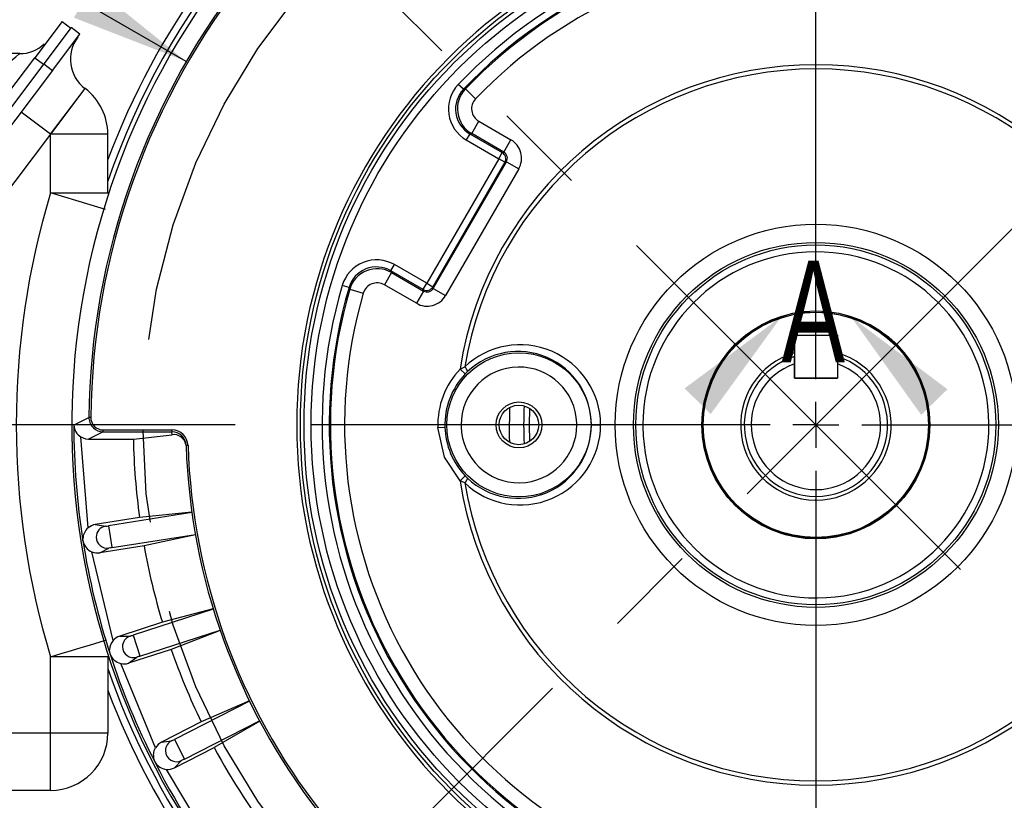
# Model space of a CAD drawing. Header units: inches. Extents: x 0 to 44, y 0 to 34.
# Tile 10 of 18: x 31.7 to 36, y 11.9 to 15.3. Entities that reach past the tile are written whole.
import ezdxf

# ---------------------------------------------------------------- set-up
doc = ezdxf.new("R2010")
doc.units = ezdxf.units.IN
doc.header["$LTSCALE"] = 4
doc.header["$MEASUREMENT"] = 0
doc.linetypes.add('CENTERX2', pattern=[0.8, 0.5, -0.1, 0.1, -0.1])
doc.layers.add('CENTER', color=40, linetype='CENTERX2')
doc.layers.add('DIMENSIONS', color=140, linetype='Continuous', lineweight=25)
doc.layers.add('TEXT', color=140, linetype='Continuous', lineweight=25)
doc.styles.add('SLDTEXTSTYLE0', font='TXT', dxfattribs={"width": 0.7})
doc.dimstyles.new('SLDDIMSTYLE0', dxfattribs={"dimtxt": 0.339844, "dimasz": 0.52, "dimexe": 0, "dimexo": 0.0625, "dimgap": 0.084961, "dimtad": 0, "dimtih": 1, "dimtoh": 1, "dimrnd": 1e-09, "dimzin": 12, "dimdsep": 46, "dimtxsty": 'SLDTEXTSTYLE0', "dimsah": 1, "dimcen": 0, "dimadec": 0, "dimazin": 3, "dimtfac": 1, "dimtofl": 0, "dimtmove": 0, "dimatfit": 3, "dimfxl": 0, "dimfrac": 2, "dimtolj": 1, "dimtzin": 12, "dimarcsym": 0})
doc.dimstyles.new('SLDDIMSTYLE1', dxfattribs={"dimtxt": 0.339844, "dimasz": 0.52, "dimexe": 0, "dimexo": 0.0625, "dimgap": 0.084961, "dimtad": 0, "dimtih": 1, "dimtoh": 1, "dimrnd": 1e-09, "dimzin": 12, "dimdsep": 46, "dimtxsty": 'SLDTEXTSTYLE0', "dimsah": 1, "dimcen": 0.09, "dimadec": 0, "dimazin": 3, "dimtfac": 1, "dimtofl": 0, "dimtmove": 0, "dimatfit": 3, "dimfxl": 0, "dimfrac": 2, "dimtolj": 1, "dimtzin": 12, "dimarcsym": 0})
doc.dimstyles.new('SLDDIMSTYLE2', dxfattribs={"dimtxt": 0.339844, "dimasz": 0.52, "dimexe": 0, "dimexo": 0.0625, "dimgap": 0.084961, "dimtad": 0, "dimtih": 1, "dimtoh": 1, "dimdec": 4, "dimlfac": 4, "dimzin": 12, "dimdsep": 46, "dimtxsty": 'SLDTEXTSTYLE0', "dimsah": 1, "dimcen": 0.09, "dimadec": 0, "dimazin": 3, "dimtfac": 1, "dimtdec": 0, "dimtofl": 0, "dimtmove": 0, "dimatfit": 3, "dimfxl": 0, "dimfrac": 2, "dimtolj": 1, "dimtzin": 12, "dimarcsym": 0})
doc.dimstyles.new('SLDDIMSTYLE3', dxfattribs={"dimtxt": 0.339844, "dimasz": 0.52, "dimexe": 0, "dimexo": 0.0625, "dimgap": 0.084961, "dimtad": 0, "dimtih": 1, "dimtoh": 1, "dimrnd": 1e-09, "dimzin": 4, "dimdsep": 46, "dimtxsty": 'SLDTEXTSTYLE0', "dimsah": 1, "dimcen": 0.09, "dimadec": 0, "dimazin": 1, "dimtfac": 1, "dimtofl": 0, "dimtmove": 0, "dimatfit": 3, "dimfxl": 0, "dimfrac": 2, "dimtolj": 1, "dimtzin": 12, "dimarcsym": 0})
doc.dimstyles.new('SLDDIMSTYLE4', dxfattribs={"dimtxt": 0.339844, "dimasz": 0.52, "dimexe": 0, "dimexo": 0.0625, "dimgap": 0.084961, "dimtad": 0, "dimtih": 1, "dimtoh": 1, "dimrnd": 1e-09, "dimzin": 4, "dimdsep": 46, "dimtxsty": 'SLDTEXTSTYLE0', "dimsah": 1, "dimcen": 0.09, "dimadec": 0, "dimazin": 1, "dimtfac": 1, "dimtmove": 0, "dimatfit": 0, "dimfxl": 0, "dimfrac": 2, "dimtolj": 1, "dimtzin": 12, "dimarcsym": 0})
doc.dimstyles.new('SLDDIMSTYLE5', dxfattribs={"dimtxt": 0.339844, "dimasz": 0.52, "dimexe": 0, "dimexo": 0.0625, "dimgap": 0.084961, "dimtad": 0, "dimtih": 1, "dimtoh": 1, "dimrnd": 1e-09, "dimzin": 12, "dimdsep": 46, "dimtxsty": 'SLDTEXTSTYLE0', "dimsah": 1, "dimcen": 0, "dimadec": 0, "dimazin": 3, "dimtfac": 1, "dimtofl": 0, "dimtmove": 0, "dimatfit": 3, "dimfxl": 0, "dimfrac": 2, "dimtolj": 1, "dimtzin": 12, "dimarcsym": 0})
doc.dimstyles.new('SLDDIMSTYLE6', dxfattribs={"dimtxt": 0.339844, "dimasz": 0.52, "dimexe": 0, "dimexo": 0.0625, "dimgap": 0.084961, "dimtad": 0, "dimtih": 1, "dimtoh": 1, "dimrnd": 1e-09, "dimzin": 4, "dimdsep": 46, "dimtxsty": 'SLDTEXTSTYLE0', "dimsah": 1, "dimcen": 0, "dimadec": 0, "dimazin": 1, "dimtfac": 1, "dimtofl": 0, "dimtmove": 0, "dimatfit": 3, "dimfxl": 0, "dimfrac": 2, "dimtolj": 1, "dimtzin": 12, "dimarcsym": 0})

# ---------------------------------------------------------------- blocks, each defined once
blk = doc.blocks.new('_D')
at = {"layer": 'DIMENSIONS'}
for p, q in [((39.3973, 15.7791), (39.2832, 15.7791)), ((39.2832, 15.7791), (39.2832, 15.239)), ((40.6899, 15.7791), (40.804, 15.7791)), ((40.804, 15.7791), (40.804, 15.239)), ((37.8104, 14.8737), (38.5892, 15.2856)), ((38.5892, 15.2856), (38.919, 15.2856)), ((39.2832, 15.239), (39.3973, 15.239)), ((40.804, 15.239), (40.6899, 15.239))]:
    blk.add_line(p, q, dxfattribs=at)
blk.add_solid([(37.8104, 14.8737), (38.3075, 15.0461), (38.2327, 15.1876)], dxfattribs=at)
at = {"layer": 'DIMENSIONS', "char_height": 0.33333, "attachment_point": 1, "style": 'SLDTEXTSTYLE0'}
for s, insert in [('%%c', (39.2821, 16.2849)), ('5.88', (39.7952, 16.2849)), ('149.2', (39.3973, 15.6687)), ('B.C.', (39.5741, 15.0525))]:
    blk.add_mtext(s, dxfattribs=dict(at, insert=insert))
blk = doc.blocks.new('_D_2')
at = {"layer": 'DIMENSIONS'}
blk.add_line((35.2138, 16.0343), (35.2138, 17.673), dxfattribs=at)
for start, end in [(90, 105.8388), (119.5008, 135)]:
    blk.add_arc((35.2138, 13.5003), 3.6727, start, end, dxfattribs=at)
for points in [[(35.2138, 17.173), (34.6894, 17.2162), (34.7007, 17.0566)], [(32.6168, 16.0973), (33.0618, 16.3778), (32.9569, 16.4986)]]:
    blk.add_solid(points, dxfattribs=at)
at = {"layer": 'DIMENSIONS', "insert": (33.4052, 17.053), "char_height": 0.33333, "attachment_point": 1, "style": 'SLDTEXTSTYLE0'}
blk.add_mtext('45°', dxfattribs=at)
blk = doc.blocks.new('_D_4')
at = {"layer": 'DIMENSIONS'}
for p, q in [((28.2483, 13.5003), (28.2483, 14.5003)), ((32.6798, 13.5003), (27.7483, 13.5003)), ((27.7434, 12.7028), (27.6292, 12.7028)), ((27.6292, 12.7028), (27.6292, 12.1627)), ((28.7532, 12.7028), (28.8674, 12.7028)), ((28.8674, 12.7028), (28.8674, 12.1627)), ((27.6292, 12.1627), (27.7434, 12.1627)), ((28.8674, 12.1627), (28.7532, 12.1627)), ((29.3873, 11.9053), (27.7483, 11.9053)), ((28.2483, 11.9053), (28.2483, 10.9053))]:
    blk.add_line(p, q, dxfattribs=at)
for points in [[(28.2483, 13.5003), (28.3283, 14.0203), (28.1683, 14.0203)], [(28.2483, 11.9053), (28.1683, 11.3853), (28.3283, 11.3853)]]:
    blk.add_solid(points, dxfattribs=at)
at = {"layer": 'DIMENSIONS', "char_height": 0.33333, "attachment_point": 1, "style": 'SLDTEXTSTYLE0'}
for s, insert in [('1.60', (27.7434, 13.2086)), ('40.5', (27.7434, 12.5923))]:
    blk.add_mtext(s, dxfattribs=dict(at, insert=insert))
blk = doc.blocks.new('_D_5')
at = {"layer": 'DIMENSIONS'}
for p, q in [((27.3091, 16.6086), (27.195, 16.6086)), ((27.195, 16.6086), (27.195, 16.0685)), ((28.6017, 16.6086), (28.7158, 16.6086)), ((28.7158, 16.6086), (28.7158, 16.0685)), ((29.83, 16.6086), (28.83, 16.6086)), ((32.4659, 15.0867), (29.83, 16.6086)), ((27.195, 16.0685), (27.3091, 16.0685)), ((28.7158, 16.0685), (28.6017, 16.0685))]:
    blk.add_line(p, q, dxfattribs=at)
blk.add_solid([(32.4659, 15.0867), (32.0556, 15.416), (31.9756, 15.2774)], dxfattribs=at)
at = {"layer": 'DIMENSIONS', "char_height": 0.33333, "attachment_point": 1, "style": 'SLDTEXTSTYLE0'}
for s, insert in [('%%c', (27.1939, 17.1144)), ('6.35', (27.707, 17.1144)), ('161.2', (27.3091, 16.4982))]:
    blk.add_mtext(s, dxfattribs=dict(at, insert=insert))
blk = doc.blocks.new('_D_6')
at = {"layer": 'DIMENSIONS'}
for p, q in [((27.3091, 18.0078), (27.195, 18.0078)), ((27.195, 18.0078), (27.195, 17.4677)), ((28.6017, 18.0078), (28.7158, 18.0078)), ((28.7158, 18.0078), (28.7158, 17.4677)), ((29.83, 18.0078), (28.83, 18.0078)), ((32.7228, 15.5858), (29.83, 18.0078)), ((27.195, 17.4677), (27.3091, 17.4677)), ((28.7158, 17.4677), (28.6017, 17.4677))]:
    blk.add_line(p, q, dxfattribs=at)
blk.add_solid([(32.7228, 15.5858), (32.3754, 15.981), (32.2727, 15.8583)], dxfattribs=at)
at = {"layer": 'DIMENSIONS', "char_height": 0.33333, "attachment_point": 1, "style": 'SLDTEXTSTYLE0'}
for s, insert in [('%%c', (27.1939, 18.5136)), ('6.50', (27.707, 18.5136)), ('165.0', (27.3091, 17.8974))]:
    blk.add_mtext(s, dxfattribs=dict(at, insert=insert))
blk = doc.blocks.new('_D_7')
at = {"layer": 'DIMENSIONS'}
for p, q in [((30.6835, 17.4131), (30.6835, 18.5078)), ((35.2138, 16.8691), (35.2138, 18.5078)), ((30.6835, 18.0078), (31.8419, 18.0078)), ((32.3023, 18.0078), (32.1882, 18.0078)), ((32.1882, 18.0078), (32.1882, 17.4677)), ((33.5949, 18.0078), (33.7091, 18.0078)), ((33.7091, 18.0078), (33.7091, 17.4677)), ((35.2138, 18.0078), (34.0553, 18.0078)), ((32.1882, 17.4677), (32.3023, 17.4677)), ((33.7091, 17.4677), (33.5949, 17.4677)), ((30.6835, 16.2358), (30.6835, 17.1731)), ((35.2138, 16.0343), (35.2138, 16.6291)), ((30.6835, 13.6203), (30.6835, 15.9958)), ((30.6835, 13.2093), (30.6835, 13.3803))]:
    blk.add_line(p, q, dxfattribs=at)
for points in [[(30.6835, 18.0078), (31.2035, 17.9278), (31.2035, 18.0878)], [(35.2138, 18.0078), (34.6938, 18.0878), (34.6938, 17.9278)]]:
    blk.add_solid(points, dxfattribs=at)
at = {"layer": 'DIMENSIONS', "char_height": 0.33333, "attachment_point": 1, "style": 'SLDTEXTSTYLE0'}
for s, insert in [('4.53', (32.4437, 18.5136)), ('115.1', (32.3023, 17.8974))]:
    blk.add_mtext(s, dxfattribs=dict(at, insert=insert))
blk = doc.blocks.new('_D_8')
at = {"layer": 'DIMENSIONS'}
for p, q in [((35.2138, 16.8691), (35.2138, 18.5078)), ((38.5138, 16.9203), (38.5138, 18.5078)), ((35.2138, 18.0078), (35.8984, 18.0078)), ((36.3588, 18.0078), (36.2447, 18.0078)), ((36.2447, 18.0078), (36.2447, 17.4677)), ((37.3687, 18.0078), (37.4828, 18.0078)), ((37.4828, 18.0078), (37.4828, 17.4677)), ((38.5138, 18.0078), (37.8291, 18.0078)), ((36.2447, 17.4677), (36.3588, 17.4677)), ((37.4828, 17.4677), (37.3687, 17.4677)), ((38.5138, 15.3657), (38.5138, 16.6803)), ((35.2138, 16.0343), (35.2138, 16.6291)), ((38.5138, 13.7003), (38.5138, 15.1257))]:
    blk.add_line(p, q, dxfattribs=at)
for points in [[(35.2138, 18.0078), (35.7338, 17.9278), (35.7338, 18.0878)], [(38.5138, 18.0078), (37.9938, 18.0878), (37.9938, 17.9278)]]:
    blk.add_solid(points, dxfattribs=at)
at = {"layer": 'DIMENSIONS', "char_height": 0.33333, "attachment_point": 1, "style": 'SLDTEXTSTYLE0'}
for s, insert in [('3.30', (36.3588, 18.5136)), ('83.8', (36.3588, 17.8974))]:
    blk.add_mtext(s, dxfattribs=dict(at, insert=insert))
blk = doc.blocks.new('_D_9')
at = {"layer": 'DIMENSIONS'}
for p, q in [((29.2025, 18.1278), (29.2025, 19.6829)), ((35.2138, 16.8691), (35.2138, 19.6829)), ((29.2025, 19.1829), (31.1015, 19.1829)), ((31.5619, 19.1829), (31.4477, 19.1829)), ((31.4477, 19.1829), (31.4477, 18.6427)), ((32.8544, 19.1829), (32.9686, 19.1829)), ((32.9686, 19.1829), (32.9686, 18.6427)), ((35.2138, 19.1829), (33.3148, 19.1829)), ((31.4477, 18.6427), (31.5619, 18.6427)), ((32.9686, 18.6427), (32.8544, 18.6427)), ((29.2025, 16.7286), (29.2025, 17.8878)), ((35.2138, 16.0343), (35.2138, 16.6291)), ((29.2025, 15.0713), (29.2025, 16.4886))]:
    blk.add_line(p, q, dxfattribs=at)
for points in [[(29.2025, 19.1829), (29.7225, 19.1029), (29.7225, 19.2629)], [(35.2138, 19.1829), (34.6938, 19.2629), (34.6938, 19.1029)]]:
    blk.add_solid(points, dxfattribs=at)
at = {"layer": 'DIMENSIONS', "char_height": 0.33333, "attachment_point": 1, "style": 'SLDTEXTSTYLE0'}
for s, insert in [('6.01', (31.7032, 19.6886)), ('152.7', (31.5619, 19.0724))]:
    blk.add_mtext(s, dxfattribs=dict(at, insert=insert))
blk = doc.blocks.new('_D_13')
at = {"layer": 'DIMENSIONS'}
for p, q in [((35.4138, 16.8003), (42.2723, 16.8003)), ((41.7723, 16.8003), (41.7723, 14.0315)), ((41.126, 13.4153), (41.0119, 13.4153)), ((41.0119, 13.4153), (41.0119, 12.8752)), ((42.4186, 13.4153), (42.5327, 13.4153)), ((42.5327, 13.4153), (42.5327, 12.8752)), ((41.0119, 12.8752), (41.126, 12.8752)), ((42.5327, 12.8752), (42.4186, 12.8752)), ((41.7723, 10.0303), (41.7723, 12.7991)), ((38.6638, 10.0303), (42.2723, 10.0303))]:
    blk.add_line(p, q, dxfattribs=at)
for points in [[(41.7723, 16.8003), (41.6923, 16.2803), (41.8523, 16.2803)], [(41.7723, 10.0303), (41.8523, 10.5503), (41.6923, 10.5503)]]:
    blk.add_solid(points, dxfattribs=at)
at = {"layer": 'DIMENSIONS', "char_height": 0.33333, "attachment_point": 1, "style": 'SLDTEXTSTYLE0'}
for s, insert in [('6.77', (41.2674, 13.9211)), ('172.0', (41.126, 13.3048))]:
    blk.add_mtext(s, dxfattribs=dict(at, insert=insert))
blk = doc.blocks.new('SW_CENTERMARKSYMBOL_4')
at = {"layer": 'CENTER', "color": 0}
for p, q in [((0, 0.2), (0, 2.334)), ((0, 0), (0, 0.1)), ((-0.2, 0), (-2.334, 0)), ((0, 0), (-0.1, 0)), ((0, 0), (0, -0.1)), ((0, 0), (0.1, 0)), ((0.2, 0), (2.334, 0)), ((0, -0.2), (0, -2.334))]:
    blk.add_line(p, q, dxfattribs=at)

msp = doc.modelspace()

# ---------------------------------------------------------------- linework, layer by layer
for p, q in [((31.924411, 15.261293), (31.804726, 15.102943)), ((31.924411, 15.261293), (31.962544, 15.232471)), ((31.96375, 15.234067), (31.844036, 15.075678)), ((32.001883, 15.205245), (31.96375, 15.234067)), ((31.882169, 15.046856), (32.001883, 15.205245)), ((31.738967, 15.121293), (29.452544, 15.121293)), ((30.702203, 13.644235), (31.804726, 15.102943)), ((31.804726, 15.102943), (31.842859, 15.074121)), ((31.844036, 15.075678), (30.740277, 13.615336)), ((31.882169, 15.046856), (30.77841, 13.586514)), ((31.844036, 15.075678), (31.882169, 15.046856)), ((32.023739, 14.968807), (31.872997, 14.769366)), ((31.87375, 14.768797), (32.024492, 14.968238)), ((32.024492, 14.968238), (32.023739, 14.968807)), ((33.675575, 14.964934), (33.653139, 14.986298)), ((33.675575, 14.964934), (33.683923, 14.966381)), ((33.683923, 14.966381), (33.728659, 14.923508)), ((31.872997, 14.769366), (31.745354, 14.865841)), ((33.711655, 14.771757), (33.742636, 14.825418)), ((33.742636, 14.825418), (33.882664, 14.744573)), ((31.872997, 14.769366), (29.897214, 12.155282)), ((31.872997, 14.769366), (31.87375, 14.768797)), ((31.87375, 14.512458), (31.87375, 14.768797)), ((32.12375, 14.768797), (31.87375, 14.768797)), ((32.12375, 14.512458), (32.12375, 14.768797)), ((33.703584, 14.770601), (33.688093, 14.74377)), ((33.688093, 14.74377), (33.829312, 14.662238)), ((33.711655, 14.771757), (33.703584, 14.770601)), ((33.703584, 14.770601), (33.844802, 14.689068)), ((33.851683, 14.690912), (33.711655, 14.771757)), ((33.851683, 14.690912), (33.882664, 14.744573)), ((33.829312, 14.662238), (33.515248, 14.118263)), ((33.829312, 14.662238), (33.844802, 14.689068)), ((33.856142, 14.646747), (33.829312, 14.662238)), ((33.844802, 14.689068), (33.851683, 14.690912)), ((33.856142, 14.646747), (33.542079, 14.102773)), ((33.543922, 14.095892), (33.863023, 14.648591)), ((33.916684, 14.61761), (33.597583, 14.064911)), ((33.863023, 14.648591), (33.856142, 14.646747)), ((33.863023, 14.648591), (33.916684, 14.61761)), ((32.046603, 14.460076), (31.87375, 14.512458)), ((31.87375, 14.512458), (32.12375, 14.512458)), ((32.113005, 14.439953), (32.046603, 14.460076)), ((33.358539, 14.172966), (33.374029, 14.199796)), ((33.515248, 14.118263), (33.374029, 14.199796)), ((33.361573, 14.165398), (33.330592, 14.111737)), ((33.499758, 14.091433), (33.358539, 14.172966)), ((33.358539, 14.172966), (33.361573, 14.165398)), ((33.361573, 14.165398), (33.501601, 14.084552)), ((33.176237, 14.100055), (33.146517, 14.108804)), ((33.176237, 14.100055), (33.179158, 14.092102)), ((33.47062, 14.030891), (33.330592, 14.111737)), ((33.499758, 14.091433), (33.515248, 14.118263)), ((33.515248, 14.118263), (33.542079, 14.102773)), ((33.542079, 14.102773), (33.543922, 14.095892)), ((33.543922, 14.095892), (33.597583, 14.064911)), ((33.179158, 14.092102), (33.238655, 14.074796)), ((33.501601, 14.084552), (33.47062, 14.030891)), ((33.501601, 14.084552), (33.499758, 14.091433)), ((35.12027, 13.892263), (35.12027, 13.704782)), ((35.12027, 13.892263), (35.30775, 13.892263)), ((35.30775, 13.892263), (35.30775, 13.704782)), ((35.11975, 13.766685), (35.11975, 13.79831)), ((33.660801, 13.743879), (33.681044, 13.753546)), ((35.11975, 13.704782), (35.11975, 13.766685)), ((35.30775, 13.766685), (35.30775, 13.704782)), ((33.683285, 13.722564), (33.660801, 13.743879)), ((33.683285, 13.722564), (33.693455, 13.732754)), ((35.30775, 13.704782), (35.11975, 13.704782)), ((35.12027, 13.704782), (35.30775, 13.704782)), ((33.96375, 13.500282), (33.965804, 13.571906)), ((31.975039, 13.49914), (31.977281, 13.500282)), ((31.977281, 13.500282), (32.041017, 13.532659)), ((32.041177, 13.527695), (32.041017, 13.532659)), ((33.665123, 13.500282), (33.665245, 13.492434)), ((33.965804, 13.428659), (33.96375, 13.500282)), ((34.170377, 13.500282), (34.170256, 13.508131)), ((34.234101, 13.500282), (34.274307, 13.500282)), ((34.458762, 13.500282), (34.458816, 13.491248)), ((32.102862, 13.470066), (32.039055, 13.438282)), ((32.102862, 13.470066), (32.102862, 13.478335)), ((32.102862, 13.478335), (32.403261, 13.478335)), ((32.102862, 13.470066), (32.403261, 13.470066)), ((32.235037, 13.438282), (32.403712, 13.457219)), ((32.403261, 13.478335), (32.403261, 13.470066)), ((32.403712, 13.457219), (32.403261, 13.470066)), ((33.563855, 13.489317), (33.594821, 13.490277)), ((32.037604, 13.050847), (32.006397, 13.44755)), ((32.039055, 13.438282), (32.235037, 13.438282)), ((33.660801, 13.256686), (33.683285, 13.278001)), ((33.693455, 13.267811), (33.683285, 13.278001)), ((33.681044, 13.247019), (33.660801, 13.256686)), ((35.21375, 13.171782), (35.211232, 13.171792)), ((32.490505, 13.117613), (32.126924, 13.060027)), ((32.490283, 13.119199), (32.261943, 13.096041)), ((32.261943, 13.096041), (32.068943, 13.065473)), ((32.068943, 13.065473), (32.113378, 13.058111)), ((32.126924, 13.060027), (32.141679, 12.966869)), ((32.141958, 12.965108), (32.505539, 13.022694)), ((32.505817, 13.021116), (32.281498, 12.97258)), ((32.014913, 12.993636), (32.014606, 13.003543)), ((32.147015, 12.559522), (32.054174, 12.946234)), ((32.281498, 12.97258), (32.088497, 12.942012)), ((32.088497, 12.942012), (32.128481, 12.962744)), ((32.141679, 12.966869), (32.141958, 12.965108)), ((32.583895, 12.696315), (32.233799, 12.582561)), ((32.583427, 12.697847), (32.361522, 12.639254)), ((32.361522, 12.639254), (32.17568, 12.57887)), ((32.263497, 12.491163), (32.613593, 12.604916)), ((32.614115, 12.603401), (32.400149, 12.520372)), ((32.042931, 12.539376), (32.113005, 12.560612)), ((32.17568, 12.57887), (32.220719, 12.57855)), ((32.233799, 12.582561), (32.262946, 12.492858)), ((32.133553, 12.499466), (32.131354, 12.51914)), ((32.400149, 12.520372), (32.214307, 12.459988)), ((31.87375, 12.155282), (31.873749, 12.488111)), ((32.12375, 12.488106), (32.12375, 12.155282)), ((32.214307, 12.459988), (32.250555, 12.48672)), ((32.262946, 12.492858), (32.263497, 12.491163)), ((32.331939, 12.091361), (32.179748, 12.458786)), ((32.742042, 12.294813), (32.414051, 12.127693)), ((32.74134, 12.296253), (32.531332, 12.203668)), ((32.531332, 12.203668), (32.357224, 12.114955)), ((32.45768, 12.042066), (32.785671, 12.209185)), ((32.786424, 12.207771), (32.588081, 12.092292)), ((31.87375, 12.155282), (29.897214, 12.155282)), ((32.12375, 12.155282), (31.87375, 12.155282)), ((31.87375, 11.905282), (31.87375, 12.155282)), ((32.357224, 12.114955), (32.401759, 12.121685)), ((32.414051, 12.127693), (32.456871, 12.043654)), ((32.413973, 12.003579), (32.588081, 12.092292)), ((32.413973, 12.003579), (32.445593, 12.035653)), ((32.456871, 12.043654), (32.45768, 12.042066)), ((31.87375, 11.905282), (29.587327, 11.905282))]:
    msp.add_line(p, q)
at = {"flags": 128}
for points in [[(31.42908, 14.871293), (31.56403, 14.980164), (31.664736, 15.061408), (31.698303, 15.088505), (31.721674, 15.107343), (31.734645, 15.117815), (31.738967, 15.121293)], [(33.878497, 13.423482), (33.877211, 13.450636), (33.878497, 13.577082)], [(32.049171, 13.532576), (32.043929, 13.532653), (32.041017, 13.532659)], [(33.660801, 13.256686), (33.592769, 13.359751), (33.563855, 13.489317)], [(32.006398, 13.447551), (32.025731, 13.439726), (32.039055, 13.438282)], [(32.473535, 13.41026), (32.467344, 13.410057), (32.465233, 13.409988)], [(31.873749, 12.488111), (31.920425, 12.502255), (31.965307, 12.515855), (32.006671, 12.528389), (32.042927, 12.539375)], [(32.054366, 12.488108), (32.016047, 12.488109), (31.97195, 12.488109), (31.923867, 12.48811), (31.873749, 12.488111)], [(32.12375, 12.488106), (32.119211, 12.488107), (32.105756, 12.488107), (32.083877, 12.488107), (32.054366, 12.488108)], [(32.322381, 12.058982), (32.326108, 12.078901), (32.331939, 12.091361)], [(32.322381, 12.058983), (32.323374, 12.045052), (32.328037, 12.029938)], [(32.714444, 11.489477), (32.53519, 11.735293), (32.380029, 11.996986)]]:
    msp.add_lwpolyline(points, dxfattribs=at)
for centre, radius in [((35.21375, 13.500282), 2.25), ((35.21375, 13.500282), 2.234), ((35.21375, 13.500282), 2.203), ((35.21375, 13.500282), 0.875778), ((35.21375, 13.500282), 0.796271), ((35.21375, 13.500282), 0.785517), ((35.21375, 13.500282), 0.4975), ((35.21375, 13.500282), 0.49245), ((35.21375, 13.500282), 0.4915), ((33.91775, 13.500282), 0.31459), ((33.91775, 13.500282), 0.1), ((33.91775, 13.500282), 0.08625)]:
    msp.add_circle(centre, radius)
for centre, radius, start, end in [((35.21375, 13.500282), 3.3, 335, 159.449578), ((35.21375, 13.500282), 3.267861, 0, 161.009535), ((35.21375, 13.500282), 2.266, 0, 180), ((35.21375, 13.500272), 2.154943, 43.597619, 136.402392), ((35.21375, 13.500282), 2.123955, 43.59741, 136.40259), ((35.21375, 13.500282), 2.118918, 43.781403, 136.218597), ((35.21375, 13.500282), 2.056956, 43.781407, 136.218588), ((35.21375, 13.500282), 3.247533, 141.387793, 219.993404), ((35.21375, 13.500282), 3.172899, 141.208535, 179.415331), ((35.21375, 13.500282), 3.164743, 141.207633, 179.415331), ((32.120214, 15.09645), 0.16, 142.917216, 232.917205), ((31.743389, 15.267524), 0.146297, 268.267777, 314.499892), ((35.21375, 13.500282), 1.571938, 8.914816, 171.085184), ((35.21375, 13.500282), 1.55349, 9.382738, 170.617261), ((31.87375, 14.768797), 0.25, 0, 52.917205), ((33.765957, 14.878775), 0.155849, 136.37659, 240.025872), ((33.765886, 14.878765), 0.124822, 136.344365, 240.057976), ((33.77424, 14.879962), 0.125001, 136.263607, 239.954987), ((33.774086, 14.87994), 0.062942, 136.196347, 240.022129), ((33.836218, 14.664088), 0.092925, 329.988545, 60.011455), ((33.829251, 14.662221), 0.031025, 330.081692, 59.918308), ((33.836333, 14.664119), 0.030878, 329.808989, 60.191011), ((35.213472, 13.500282), 3.489733, 163.139416, 196.860501), ((35.21375, 13.500282), 0.754988, 180.685623, 180), ((33.296044, 14.064861), 0.15585, 59.974451, 163.62296), ((33.296018, 14.064928), 0.124822, 59.942025, 163.655636), ((33.299157, 14.057095), 0.125001, 60.04501, 163.736392), ((35.21375, 13.500282), 2.154936, 163.59741, 256.402591), ((35.21375, 13.500282), 2.123955, 163.59741, 256.40259), ((33.299099, 14.057239), 0.062942, 59.977847, 163.803693), ((33.515232, 14.118324), 0.031025, 240.081692, 329.918308), ((33.51713, 14.111242), 0.030878, 239.808989, 330.191011), ((35.21375, 13.500282), 2.123955, 283.59741, 16.40259), ((35.21375, 13.500282), 2.154936, 283.59741, 16.402591), ((35.21375, 13.500282), 2.118918, 163.781403, 256.218597), ((35.21375, 13.500282), 2.056956, 163.781407, 256.218588), ((33.517099, 14.111357), 0.092925, 239.988545, 330.011455), ((35.21375, 13.500283), 2.056956, 283.781406, 16.218589), ((35.21375, 13.500282), 2.118918, 283.781403, 16.218597), ((33.922696, 13.498126), 0.351618, 0.351413, 133.413394), ((33.914024, 13.500808), 0.320078, 359.905928, 133.559823), ((35.21375, 13.500282), 0.3285, 106.532978, 269.560751), ((35.21375, 13.500282), 0.3125, 107.50566, 72.49434), ((35.21375, 13.500282), 0.3285, 270, 73.372448), ((33.91775, 13.500282), 0.252627, 1.78033, 180.000001), ((33.658627, 13.726064), 0.035465, 10.871669, 50.796168), ((35.21375, 13.500282), 0.2825, 109.435373, 70.564627), ((33.91775, 13.500282), 0.354065, 136.52792, 181.774599), ((33.91775, 13.500282), 0.323084, 136.527998, 181.774685), ((35.21375, 13.500282), 1.275498, 176.265897, 183.734103), ((32.039711, 13.503126), 0.064795, 183.526604, 239.060159), ((35.21375, 13.500282), 3.238711, 180.020204, 189), ((32.103093, 13.532142), 0.062076, 184.1076, 269.786686), ((32.102862, 13.532028), 0.053694, 179.415331, 270.000002), ((35.21375, 13.500282), 2.266, 180, 0), ((33.91775, 13.500282), 0.252627, 181.780329, 0), ((33.922694, 13.502445), 0.35162, 226.58758, 359.647612), ((33.914024, 13.499757), 0.320078, 226.440178, 0.094071), ((32.403218, 13.407981), 0.070354, 1.856584, 89.96446), ((32.403203, 13.408005), 0.062061, 1.831675, 89.946306), ((32.411552, 13.404325), 0.053472, 11.318899, 98.430844), ((33.91775, 13.500282), 0.323084, 181.774685, 223.472003), ((35.21375, 13.500282), 2.979358, 181.192403, 187.79798), ((35.21375, 13.500282), 2.75, 181.881599, 217.828863), ((35.21375, 13.500282), 2.741694, 181.881622, 217.982749), ((35.21375, 13.500282), 1.571938, 188.914816, 351.085184), ((33.658029, 13.274856), 0.03612, 309.58309, 348.751376), ((35.21375, 13.500282), 1.55349, 189.382738, 350.617261), ((32.081697, 13.000165), 0.067177, 131.02336, 177.114264), ((32.12099, 13.010485), 0.048231, 99.08101, 180.059798), ((32.089617, 13.274954), 0.218141, 276.25317, 279.847268), ((35.21375, 13.500282), 3.238711, 189, 198), ((32.080146, 13.007711), 0.066735, 192.175367, 247.097198), ((32.121015, 13.010419), 0.048256, 179.981547, 278.900206), ((32.173395, 12.746284), 0.221071, 98.175472, 101.722365), ((32.116348, 13.036808), 0.075294, 285.175201, 289.969926), ((35.21375, 13.500282), 2.979358, 190.20202, 196.79798), ((32.198684, 12.516255), 0.067391, 140.057489, 177.546064), ((32.235678, 12.532712), 0.048217, 108.073421, 180.075513), ((32.16333, 12.789006), 0.218141, 285.25317, 288.847268), ((32.235726, 12.532651), 0.048266, 180.003451, 287.892225), ((35.21375, 13.500282), 2.979358, 199.20202, 205.79798), ((35.21375, 13.500282), 3.238711, 198, 207), ((32.195781, 12.523572), 0.066735, 201.175358, 256.099262), ((32.328779, 12.279951), 0.221071, 107.175472, 110.722365), ((32.226986, 12.557974), 0.075294, 294.175201, 298.969926), ((35.21375, 13.500282), 3.267861, 198.990465, 230.920867), ((35.21375, 13.500282), 3.3, 200.550422, 229.915595), ((31.87375, 12.155282), 0.25, 270, 0), ((32.423693, 12.078761), 0.048203, 117.066693, 180.08624), ((32.312154, 12.320572), 0.218141, 294.25317, 297.847268), ((32.423763, 12.078709), 0.048274, 180.024206, 296.884998), ((35.21375, 13.500282), 2.979358, 208.20202, 217.769229), ((32.555199, 11.843666), 0.221071, 116.175472, 119.722365), ((32.411167, 12.102343), 0.075294, 303.175201, 307.969926), ((35.21375, 13.500282), 3.238711, 207, 219.713386), ((32.385469, 12.063072), 0.066304, 209.981737, 265.294536)]:
    msp.add_arc(centre, radius, start, end)
for centre, major_axis, start_param, end_param in [((32.07872, 13.003742), (-0.061815, -0.009791), 4.71238898, 5.27230442), ((32.07872, 13.003742), (-0.061815, -0.009791), 1.01092292, 1.57079633), ((32.194993, 12.519429), (-0.059523, -0.01934), 4.71238898, 5.27230407), ((32.194993, 12.519429), (-0.059523, -0.01934), 1.01096152, 1.57079633), ((32.385598, 12.059267), (-0.055764, -0.028413), 4.71238898, 5.27230336), ((32.385598, 12.059267), (-0.055764, -0.028413), 1.01099207, 1.57079633)]:
    msp.add_ellipse(centre, major_axis=major_axis, ratio=0.99862786, start_param=start_param, end_param=end_param)
at = {"layer": 'CENTER'}
for p, q in [((32.167627, 16.546405), (38.259873, 10.454159)), ((32.650488, 10.93702), (37.777012, 16.063544))]:
    msp.add_line(p, q, dxfattribs=at)
msp.add_circle((35.21375, 13.500282), 2.9375, dxfattribs=at)
at = {"layer": 'TEXT'}
msp.add_arc((35.21375, 13.500282), 0.496129, 107.639957, 71.964928, dxfattribs=at)
for points in [[(35.063406, 13.973083), (34.640761, 13.65976), (34.754483, 13.547211)], [(35.367351, 13.972035), (35.67333, 13.544043), (35.787825, 13.655805)]]:
    msp.add_solid(points, dxfattribs=at)

# ---------------------------------------------------------------- block references
at = {"layer": 'CENTER'}
msp.add_blockref('SW_CENTERMARKSYMBOL_4', (35.21375, 13.500282), dxfattribs=at)

# ---------------------------------------------------------------- texts
at = {"layer": 'TEXT', "insert": (35.063406, 14.217806), "char_height": 0.444444, "attachment_point": 1, "style": 'SLDTEXTSTYLE0'}
msp.add_mtext('A', dxfattribs=at)

# ---------------------------------------------------------------- dimensions: what is measured, and where the dimension line sits
at = {"layer": 'DIMENSIONS'}
for base, p2, dimstyle, picture, middle in [((29.202544, 19.182866), (29.202544, 14.871293), 'SLDDIMSTYLE1', '_D_9', (32.208147, 19.182866)), ((30.683539, 18.007801), (30.683539, 13.009282), 'SLDDIMSTYLE1', '_D_7', (32.948644, 18.007801)), ((38.51375, 18.007801), (38.51375, 13.500282), 'SLDDIMSTYLE3', '_D_8', (36.86375, 18.007801))]:
    dim = msp.add_linear_dim(base=base, p1=(35.21375, 15.834282), p2=p2, dimstyle=dimstyle, dxfattribs=at)
    dim.commit()
    dim.dimension.update_dxf_attribs({"geometry": picture, "text_midpoint": middle, "dimtype": 160})
for p1, p2, dimstyle, picture, middle in [((37.704734, 11.414738), (32.722767, 15.585827), 'SLDDIMSTYLE6', '_D_6', (27.955413, 18.007801)), ((37.961561, 11.913833), (32.465939, 15.086732), 'SLDDIMSTYLE5', '_D_5', (27.955413, 16.608621))]:
    dim = msp.add_diameter_dim_2p(p1=p1, p2=p2, dimstyle=dimstyle, dxfattribs=at)
    dim.commit()
    dim.dimension.update_dxf_attribs({"geometry": picture, "text_midpoint": middle, "dimtype": 163})
dim = msp.add_angular_dim_2l(base=(34.707728, 17.137948), line1=((35.21375, 15.834282), (35.21375, 11.166282)), line2=((32.167627, 16.546405), (38.259873, 10.454159)), dimstyle='SLDDIMSTYLE2', dxfattribs=at)
dim.commit()
dim.dimension.update_dxf_attribs({"geometry": '_D_2', "text_midpoint": (33.808271, 16.893408), "dimtype": 162})
for base, p1, p2, dimstyle, picture, middle in [((41.772318, 16.800282), (38.46375, 10.030282), (35.21375, 16.800282), 'SLDDIMSTYLE1', '_D_13', (41.772318, 13.415282)), ((28.2482926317, 13.5002823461), (29.5873271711, 11.9052823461), (32.8797501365, 13.5002823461), 'SLDDIMSTYLE4', '_D_4', (28.2482926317, 12.7027823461))]:
    dim = msp.add_linear_dim(base=base, p1=p1, p2=p2, angle=90, dimstyle=dimstyle, dxfattribs=at)
    dim.commit()
    dim.dimension.update_dxf_attribs({"geometry": picture, "text_midpoint": middle, "dimtype": 160})
dim = msp.add_diameter_dim_2p(p1=(32.6170964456, 12.1268574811), p2=(37.8104038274, 14.873707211), text='<>\\PB.C.', dimstyle='SLDDIMSTYLE0', dxfattribs=at)
dim.commit()
dim.dimension.update_dxf_attribs({"geometry": '_D', "text_midpoint": (40.0435833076, 15.5090637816), "dimtype": 163})

doc.saveas('drawing.dxf')
